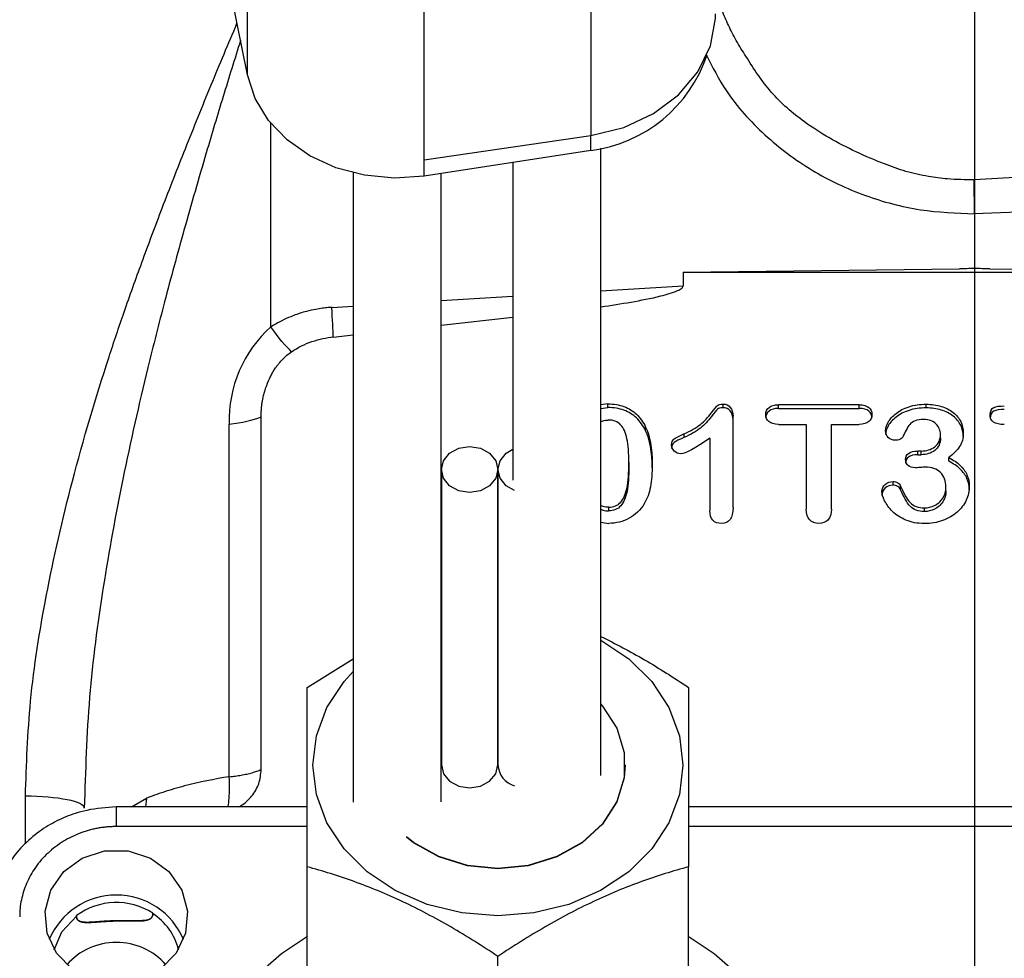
# Model space of a CAD drawing. Extents: x 0.3 to 33.9, y 0.2 to 21.7.
# Tile 6 of 20: x 8.2 to 10.1, y 11.7 to 13.5. Entities that reach past the tile are written whole.
import ezdxf

# ---------------------------------------------------------------- set-up
doc = ezdxf.new("R2010")
doc.units = 0
doc.header["$MEASUREMENT"] = 0
doc.layers.get('0').update_dxf_attribs({"linetype": 'CONTINUOUS'})
doc.layers.add('SLD-0', color=7, linetype='CONTINUOUS')
doc.styles.add('SLDTEXTSTYLE1', font='TXT', dxfattribs={"width": 0.605})
doc.dimstyles.new('SLDDIMSTYLE0', dxfattribs={"dimtxt": 0.222453, "dimasz": 0.13, "dimexe": 0, "dimexo": 0.0625, "dimgap": 0.055613, "dimtad": 0, "dimtih": 1, "dimtoh": 1, "dimrnd": 1e-09, "dimzin": 12, "dimtxsty": 'SLDTEXTSTYLE1', "dimsah": 1, "dimcen": 0.09, "dimazin": 3, "dimtfac": 1, "dimtofl": 0, "dimtmove": 0, "dimatfit": 3, "dimtolj": 1, "dimtzin": 12})
doc.dimstyles.new('SLDDIMSTYLE1', dxfattribs={"dimtxt": 0.222453, "dimasz": 0.13, "dimexe": 0, "dimexo": 0.0625, "dimgap": 0.055613, "dimtad": 0, "dimtih": 1, "dimtoh": 1, "dimrnd": 1e-09, "dimzin": 4, "dimtxsty": 'SLDTEXTSTYLE1', "dimsah": 1, "dimcen": 0.09, "dimazin": 3, "dimtfac": 1, "dimtofl": 0, "dimtmove": 0, "dimatfit": 3, "dimtolj": 1, "dimtzin": 12})

# ---------------------------------------------------------------- blocks, each defined once
blk = doc.blocks.new('_D')
at = {"layer": 'SLD-0'}
for p, q in [((15.868, 14.9428), (17.2815, 14.9428)), ((17.1565, 14.9428), (17.1565, 11.3541)), ((16.7109, 10.9977), (16.66, 10.9977)), ((16.66, 10.9977), (16.66, 10.656)), ((17.6021, 10.9977), (17.6531, 10.9977)), ((17.6531, 10.9977), (17.6531, 10.656)), ((16.66, 10.656), (16.7109, 10.656)), ((17.6531, 10.656), (17.6021, 10.656)), ((17.1565, 7.1032), (17.1565, 10.6051)), ((9.5837, 7.1032), (17.2815, 7.1032))]:
    blk.add_line(p, q, dxfattribs=at)
for points in [[(17.1565, 14.9428), (17.1365, 14.8128), (17.1765, 14.8128)], [(17.1565, 7.1032), (17.1765, 7.2332), (17.1365, 7.2332)]]:
    blk.add_solid(points, dxfattribs=at)
at = {"layer": 'SLD-0', "char_height": 0.22917, "attachment_point": 1, "style": 'SLDTEXTSTYLE1'}
for s, insert in [('7.84', (16.8595, 11.344)), ('199.1', (16.7746, 10.9514))]:
    blk.add_mtext(s, dxfattribs=dict(at, insert=insert))
blk = doc.blocks.new('_D_1')
at = {"layer": 'SLD-0'}
for p, q in [((10, 15.6478), (3.123, 15.6478)), ((3.248, 15.6478), (3.248, 11.7404)), ((2.9297, 11.3839), (2.8788, 11.3839)), ((2.8788, 11.3839), (2.8788, 11.0423)), ((3.5663, 11.3839), (3.6172, 11.3839)), ((3.6172, 11.3839), (3.6172, 11.0423)), ((2.8788, 11.0423), (2.9297, 11.0423)), ((3.6172, 11.0423), (3.5663, 11.0423)), ((3.248, 7.1032), (3.248, 10.9914)), ((8.7337, 7.1032), (3.123, 7.1032))]:
    blk.add_line(p, q, dxfattribs=at)
for points in [[(3.248, 15.6478), (3.228, 15.5178), (3.268, 15.5178)], [(3.248, 7.1032), (3.268, 7.2332), (3.228, 7.2332)]]:
    blk.add_solid(points, dxfattribs=at)
at = {"layer": 'SLD-0', "char_height": 0.22917, "attachment_point": 1, "style": 'SLDTEXTSTYLE1'}
for s, insert in [('8.54', (2.9509, 11.7303)), ('217', (2.9934, 11.3377))]:
    blk.add_mtext(s, dxfattribs=dict(at, insert=insert))
blk = doc.blocks.new('_D_2')
at = {"layer": 'SLD-0'}
for p, q in [((10, 15.6478), (4.3041, 15.6478)), ((4.4291, 15.6478), (4.4291, 12.6762)), ((3.9835, 12.3197), (3.9326, 12.3197)), ((3.9326, 12.3197), (3.9326, 11.9781)), ((4.8747, 12.3197), (4.9256, 12.3197)), ((4.9256, 12.3197), (4.9256, 11.9781)), ((3.9326, 11.9781), (3.9835, 11.9781)), ((4.9256, 11.9781), (4.8747, 11.9781)), ((4.4291, 8.3432), (4.4291, 11.9272)), ((7.56, 8.3432), (4.3041, 8.3432))]:
    blk.add_line(p, q, dxfattribs=at)
for points in [[(4.4291, 15.6478), (4.4091, 15.5178), (4.4491, 15.5178)], [(4.4291, 8.3432), (4.4491, 8.4732), (4.4091, 8.4732)]]:
    blk.add_solid(points, dxfattribs=at)
at = {"layer": 'SLD-0', "char_height": 0.22917, "attachment_point": 1, "style": 'SLDTEXTSTYLE1'}
for s, insert in [('7.30', (4.132, 12.6661)), ('185.5', (4.0472, 12.2735))]:
    blk.add_mtext(s, dxfattribs=dict(at, insert=insert))
blk = doc.blocks.new('_D_3')
at = {"layer": 'SLD-0'}
for p, q in [((4.8671, 12.0532), (4.8671, 18.956)), ((10.05, 15.6978), (10.05, 18.956)), ((7.0039, 18.849), (6.953, 18.849)), ((6.953, 18.849), (6.953, 18.5074)), ((7.8951, 18.849), (7.9461, 18.849)), ((7.9461, 18.849), (7.9461, 18.5074)), ((4.8671, 18.831), (6.8639, 18.831)), ((10.05, 18.831), (8.0352, 18.831)), ((6.953, 18.5074), (7.0039, 18.5074)), ((7.9461, 18.5074), (7.8951, 18.5074))]:
    blk.add_line(p, q, dxfattribs=at)
for points in [[(4.8671, 18.831), (4.9971, 18.811), (4.9971, 18.851)], [(10.05, 18.831), (9.92, 18.851), (9.92, 18.811)]]:
    blk.add_solid(points, dxfattribs=at)
at = {"layer": 'SLD-0', "char_height": 0.22917, "attachment_point": 1, "style": 'SLDTEXTSTYLE1'}
for s, insert in [('5.18', (7.1525, 19.1954)), ('131.6', (7.0676, 18.8028))]:
    blk.add_mtext(s, dxfattribs=dict(at, insert=insert))

msp = doc.modelspace()

# ---------------------------------------------------------------- linework, layer by layer
at = {"color": 7, "linetype": 'CONTINUOUS'}
for p, q in [((8.6206, 13.3991), (8.6206, 13.9275)), ((9.296, 13.7765), (9.296, 13.28)), ((8.9684, 13.2316), (8.9684, 13.7281)), ((8.6206, 13.3991), (8.5837, 13.5812)), ((8.9684, 13.2316), (9.296, 13.28)), ((9.2954, 13.2503), (9.2954, 13.2799)), ((9.2954, 13.2503), (8.9684, 13.1996)), ((9.3156, 12.0213), (9.3156, 13.2546)), ((8.9684, 13.1996), (8.9684, 13.2316)), ((9.1422, 13.2265), (9.1422, 12.6021)), ((8.8283, 13.2062), (8.8283, 11.9693)), ((9.0018, 11.9698), (9.0018, 13.2048)), ((11.4332, 13.1762), (10.05, 13.1258)), ((10.05, 13.1258), (10.05, 13.0195)), ((9.4772, 13.0109), (10.0202, 13.0177)), ((9.4772, 13.0109), (9.4772, 12.9843)), ((9.4772, 13.0109), (10.6227, 13.0109)), ((10.0202, 13.0177), (10.05, 13.0195)), ((10.05, 13.0195), (10.0798, 13.0177)), ((10.0798, 13.0177), (10.6227, 13.0109)), ((9.0018, 12.907), (9.1422, 12.9226)), ((8.7895, 12.8834), (8.8283, 12.8877)), ((9.3294, 12.7521), (9.3156, 12.7504)), ((9.3156, 12.7433), (9.3294, 12.7449)), ((9.3294, 12.7449), (9.3294, 12.7521)), ((9.5556, 12.7446), (9.5556, 12.7518)), ((9.823, 12.7503), (9.6648, 12.7503)), ((9.6648, 12.7431), (9.6648, 12.7503)), ((9.6648, 12.7431), (9.823, 12.7431)), ((9.823, 12.7431), (9.823, 12.7503)), ((9.9547, 12.7442), (9.9547, 12.7514)), ((8.6478, 12.0335), (8.6478, 12.7268)), ((9.5752, 12.5484), (9.5752, 12.7277)), ((8.585, 12.0191), (8.585, 12.7124)), ((9.4035, 12.6993), (9.4035, 12.7065)), ((9.6648, 12.7119), (9.7191, 12.7119)), ((9.7191, 12.7119), (9.7191, 12.5452)), ((9.7687, 12.5452), (9.7687, 12.7119)), ((9.7687, 12.7119), (9.823, 12.7119)), ((9.4786, 12.6931), (9.4786, 12.6859)), ((9.5296, 12.6848), (9.5296, 12.5423)), ((9.983, 12.685), (9.983, 12.6922)), ((9.9452, 12.6594), (9.9384, 12.6594)), ((9.9384, 12.6522), (9.9384, 12.6594)), ((9.9452, 12.6522), (9.9452, 12.6594)), ((9.9384, 12.6522), (9.9452, 12.6522)), ((9.9995, 12.6392), (9.9995, 12.6464)), ((9.002, 12.6231), (9.002, 12.0424)), ((9.113, 12.0424), (9.113, 12.6231)), ((9.113, 12.6231), (9.113, 12.0424)), ((9.3704, 12.6366), (9.3704, 12.6294)), ((9.89, 12.5923), (9.89, 12.5995)), ((9.9047, 12.5834), (9.9047, 12.5906)), ((9.9937, 12.5813), (9.9937, 12.5884)), ((9.3304, 12.549), (9.3304, 12.5418)), ((9.9514, 12.5405), (9.9514, 12.5477)), ((9.3156, 12.5194), (9.3308, 12.5173)), ((8.738, 12.1949), (8.8283, 12.2509)), ((9.363, 12.0418), (9.363, 12.0424)), ((8.738, 11.9597), (8.363, 11.9597)), ((10.7353, 11.9597), (9.488, 11.9597)), ((8.738, 11.6391), (8.738, 11.8423)), ((9.488, 11.6391), (9.488, 11.8423)), ((8.4349, 11.7508), (8.4343, 11.7501)), ((8.2851, 11.7455), (8.2844, 11.7462)), ((9.113, 11.4628), (9.113, 11.6661))]:
    msp.add_line(p, q, dxfattribs=at)
at = {"color": 8, "linetype": 'CONTINUOUS'}
for p, q in [((8.6667, 12.9035), (8.6667, 13.304)), ((9.3156, 12.9744), (9.4772, 12.9843)), ((9.0018, 12.9551), (9.1422, 12.9638)), ((8.7866, 12.9419), (8.8283, 12.9445)), ((8.1841, 11.8876), (8.1841, 11.981)), ((8.393, 11.9597), (8.422, 11.9768)), ((8.422, 11.9768), (8.42, 11.9597)), ((8.363, 11.9212), (8.363, 11.9597)), ((8.738, 11.9212), (8.363, 11.9212)), ((10.6747, 11.9212), (9.488, 11.9212))]:
    msp.add_line(p, q, dxfattribs=at)
at = {"color": 7, "linetype": 'CONTINUOUS', "flags": 128}
for points in [[(9.296, 13.28), (9.3603, 13.2957), (9.4186, 13.3228), (9.4681, 13.3598), (9.5061, 13.4048), (9.5308, 13.4557), (9.5409, 13.5097), (9.5411, 13.519)], [(8.9684, 13.1996), (8.9095, 13.1957), (8.8508, 13.2014), (8.7946, 13.2164), (8.7432, 13.24), (8.6985, 13.2715), (8.6623, 13.3095), (8.636, 13.3526), (8.6206, 13.3991)], [(9.0575, 12.6683), (9.0787, 12.6649), (9.0967, 12.6551), (9.1087, 12.6404), (9.113, 12.6231), (9.1087, 12.6058), (9.0967, 12.5912), (9.0787, 12.5814), (9.0575, 12.5779), (9.0362, 12.5814), (9.0182, 12.5912), (9.0062, 12.6058), (9.002, 12.6231), (9.0062, 12.6404), (9.0182, 12.6551), (9.0362, 12.6649), (9.0575, 12.6683)], [(9.1458, 12.5819), (9.1292, 12.5912), (9.1172, 12.6058), (9.113, 12.6231), (9.1172, 12.6404), (9.1292, 12.6551), (9.1422, 12.6629)], [(9.3156, 12.2877), (9.3702, 12.2512), (9.4154, 12.2063), (9.449, 12.1551), (9.4697, 12.0996), (9.4767, 12.0418), (9.4697, 11.9841), (9.449, 11.9285), (9.4154, 11.8773), (9.3702, 11.8324), (9.315, 11.7956), (9.2522, 11.7683), (9.1839, 11.7514), (9.113, 11.7457)], [(9.113, 11.7457), (9.042, 11.7514), (8.9738, 11.7683), (8.9109, 11.7956), (8.8558, 11.8324), (8.8105, 11.8773), (8.7769, 11.9285), (8.7562, 11.9841), (8.7492, 12.0418), (8.7562, 12.0996), (8.7769, 12.1551), (8.8105, 12.2063), (8.8283, 12.2262)], [(9.3156, 12.1616), (9.3187, 12.158), (9.3467, 12.1146), (9.3611, 12.0669), (9.3611, 12.0179), (9.3467, 11.9702), (9.3187, 11.9268), (9.2787, 11.8901), (9.2291, 11.8622), (9.1728, 11.8448), (9.113, 11.8389), (9.0531, 11.8448), (8.9968, 11.8622), (8.9472, 11.8901), (8.9334, 11.9008)], [(9.363, 12.0418), (9.3611, 12.0173), (9.3467, 11.9697), (9.3187, 11.9262), (9.2787, 11.8895), (9.2291, 11.8616), (9.1728, 11.8442), (9.113, 11.8383), (9.0531, 11.8442), (8.9968, 11.8616), (8.9472, 11.8895), (8.9334, 11.9002)], [(9.002, 12.0424), (9.0062, 12.0251), (9.0182, 12.0105), (9.0362, 12.0007), (9.0575, 11.9972), (9.0787, 12.0007), (9.0967, 12.0105), (9.1087, 12.0251), (9.113, 12.0424)], [(8.363, 11.6126), (8.3173, 11.6198), (8.2767, 11.6403), (8.2453, 11.6721), (8.2268, 11.7116), (8.2229, 11.7546), (8.2343, 11.7965), (8.2596, 11.8327), (8.2961, 11.8592), (8.3398, 11.8732), (8.3861, 11.8732), (8.4298, 11.8592), (8.4663, 11.8327), (8.4916, 11.7965), (8.503, 11.7546), (8.4992, 11.7116), (8.4806, 11.6721), (8.4493, 11.6403), (8.4086, 11.6198), (8.363, 11.6126)], [(8.2408, 11.679), (8.2558, 11.7143), (8.2851, 11.7455)], [(8.7387, 11.7054), (8.6879, 11.6708), (8.6243, 11.6151)], [(9.6016, 11.6151), (9.5381, 11.6708), (9.4872, 11.7054)]]:
    msp.add_lwpolyline(points, dxfattribs=at)
at = {"color": 7, "linetype": 'CONTINUOUS'}
for centre, radius, start, end in [((9.2605, 13.5259), 0.2778, 277.2257, 341.659), ((8.8308, 12.7203), 0.246, 131.85, 181.8327), ((9.1588, 12.0452), 0.0459, 183.5172, 253.4917), ((8.363, 11.6434), 0.1433, 22.8469, 157.1531), ((8.363, 11.6389), 0.133, 57.2935, 126.2087), ((8.3726, 11.6523), 0.1156, 13.3772, 57.7713), ((8.363, 11.5639), 0.1297, 41.2337, 138.7663)]:
    msp.add_arc(centre, radius, start, end, dxfattribs=at)
for points, knots in [([(10.0496, 13.1924), (10.032, 13.1927), (10.0018, 13.1931), (9.9568, 13.1991), (9.9149, 13.2082), (9.8679, 13.2253), (9.8172, 13.2466), (9.7646, 13.274), (9.7065, 13.3109), (9.6473, 13.3626), (9.609, 13.4214), (9.5818, 13.4657), (9.566, 13.4959), (9.5532, 13.5255), (9.5453, 13.5494), (9.542, 13.5635), (9.5411, 13.5675)], [0, 0, 0, 0, 0.07529, 0.130055, 0.195125, 0.259973, 0.346994, 0.434194, 0.51889, 0.649204, 0.77887, 0.834142, 0.884872, 0.933649, 0.980938, 1, 1, 1, 1]), ([(9.5224, 13.439), (9.5348, 13.4146), (9.5643, 13.3565), (9.6354, 13.2786), (9.7128, 13.2201), (9.7813, 13.1834), (9.8514, 13.1544), (9.9411, 13.1301), (10.0144, 13.1272), (10.05, 13.1258)], [0, 0, 0, 0, 0.13077, 0.311503, 0.492259, 0.580872, 0.669523, 0.839542, 1, 1, 1, 1]), ([(10.0495, 13.1929), (10.0799, 13.1947), (10.1521, 13.199), (10.2776, 13.2062), (10.4376, 13.2149), (10.5558, 13.2208), (10.6206, 13.224)], [0, 0, 0, 0, 0.159531, 0.379375, 0.659531, 1, 1, 1, 1]), ([(10.05, 13.1258), (10.05, 13.1273), (10.0499, 13.1304), (10.0499, 13.135), (10.0498, 13.1395), (10.0498, 13.1438), (10.0498, 13.1479), (10.0497, 13.1517), (10.0497, 13.1553), (10.0496, 13.1587), (10.0496, 13.164), (10.0495, 13.171), (10.0495, 13.1791), (10.0495, 13.1862), (10.0495, 13.1902), (10.0496, 13.1921)], [0, 0, 0, 0, 0.06753, 0.132147, 0.193866, 0.252677, 0.308565, 0.361516, 0.411517, 0.458565, 0.502661, 0.633656, 0.76011, 0.882249, 1, 1, 1, 1]), ([(9.3156, 12.9429), (9.3551, 12.9489), (9.406, 12.9566), (9.4588, 12.9709), (9.4731, 12.9781), (9.4763, 12.9815), (9.4771, 12.9832), (9.4772, 12.984), (9.4772, 12.9843)], [0, 0, 0, 0, 0.703109, 0.908463, 0.965941, 0.985026, 0.992839, 1, 1, 1, 1]), ([(8.7866, 12.9419), (8.7839, 12.9417), (8.7777, 12.9413), (8.7671, 12.9401), (8.7532, 12.9378), (8.7385, 12.9345), (8.7262, 12.9309), (8.7157, 12.9274), (8.7037, 12.9228), (8.6864, 12.9151), (8.6738, 12.9077), (8.6667, 12.9035)], [0, 0, 0, 0, 0.062959, 0.145924, 0.250139, 0.393463, 0.500072, 0.552804, 0.653563, 0.802763, 1, 1, 1, 1]), ([(8.7075, 12.8547), (8.6964, 12.865), (8.6817, 12.8824), (8.6667, 12.9035), (8.6667, 12.9035), (8.6667, 12.9035), (8.6667, 12.9035)], [-0.4395629, -0.4395629, -0.4395629, -0.4395629, 0, 0, 0, 0.0000218, 0.0000218, 0.0000218, 0.0000218]), ([(8.7075, 12.8547), (8.7198, 12.863), (8.7334, 12.8697), (8.7617, 12.8794), (8.7761, 12.8825), (8.7895, 12.8836)], [0, 0, 0, 0, 0.5, 0.5, 1, 1, 1, 1]), ([(8.6477, 12.7268), (8.6477, 12.7298), (8.6477, 12.7357), (8.6483, 12.7441), (8.6492, 12.7519), (8.6504, 12.7592), (8.6517, 12.7653), (8.653, 12.7706), (8.6547, 12.7766), (8.658, 12.787), (8.6624, 12.7984), (8.6677, 12.8095), (8.672, 12.8173), (8.6763, 12.8238), (8.6799, 12.8284), (8.6841, 12.8336), (8.6899, 12.8401), (8.6981, 12.8481), (8.7044, 12.8525), (8.7075, 12.8547)], [0, 0, 0, 0, 0.062149, 0.120528, 0.175034, 0.225631, 0.272346, 0.305806, 0.338304, 0.40331, 0.530395, 0.58961, 0.653526, 0.711516, 0.748568, 0.772193, 0.848234, 0.924052, 1, 1, 1, 1]), ([(9.3294, 12.7521), (9.3409, 12.7521), (9.3514, 12.7504), (9.3701, 12.7434), (9.3784, 12.7383), (9.3926, 12.7249), (9.3986, 12.7165), (9.4035, 12.7065)], [-3, -3, -3, -3, -2, -2, -1, -1, 0, 0, 0, 0]), ([(9.4035, 12.6993), (9.3986, 12.7093), (9.3926, 12.7177), (9.3784, 12.7311), (9.3701, 12.7362), (9.3514, 12.7432), (9.3409, 12.7449), (9.3294, 12.7449)], [-3, -3, -3, -3, -2, -2, -1, -1, 0, 0, 0, 0]), ([(9.4786, 12.6931), (9.4922, 12.699), (9.503, 12.7053), (9.5192, 12.7184), (9.5263, 12.7258), (9.5389, 12.7421), (9.5429, 12.7471), (9.5467, 12.7508), (9.5503, 12.7518), (9.5556, 12.7518)], [-4, -4, -4, -4, -3, -3, -2, -2, -1, -1, 0, 0, 0, 0]), ([(9.5556, 12.7446), (9.5503, 12.7446), (9.5467, 12.7437), (9.5429, 12.7399), (9.5389, 12.7349), (9.5263, 12.7186), (9.5192, 12.7112), (9.503, 12.6981), (9.4922, 12.6918), (9.4786, 12.6859)], [-4, -4, -4, -4, -3, -3, -2, -2, -1, -1, 0, 0, 0, 0]), ([(9.5556, 12.7518), (9.5615, 12.7518), (9.5663, 12.7496), (9.5734, 12.741), (9.5752, 12.7352), (9.5752, 12.7277)], [-2, -2, -2, -2, -1, -1, 0, 0, 0, 0]), ([(9.5752, 12.7205), (9.5752, 12.728), (9.5734, 12.7339), (9.5663, 12.7424), (9.5615, 12.7446), (9.5556, 12.7446)], [-2, -2, -2, -2, -1, -1, 0, 0, 0, 0]), ([(9.6396, 12.7311), (9.6396, 12.737), (9.6417, 12.7417), (9.6504, 12.7486), (9.6566, 12.7503), (9.6648, 12.7503)], [-2, -2, -2, -2, -1, -1, 0, 0, 0, 0]), ([(9.6648, 12.7431), (9.6566, 12.7431), (9.6504, 12.7414), (9.6417, 12.7345), (9.6396, 12.7299), (9.6396, 12.7239)], [-2, -2, -2, -2, -1, -1, 0, 0, 0, 0]), ([(9.823, 12.7503), (9.8317, 12.7503), (9.8381, 12.7485), (9.8464, 12.7414), (9.8484, 12.7368), (9.8484, 12.7311)], [-2, -2, -2, -2, -1, -1, 0, 0, 0, 0]), ([(9.8484, 12.7239), (9.8484, 12.7296), (9.8464, 12.7342), (9.8381, 12.7414), (9.8317, 12.7431), (9.823, 12.7431)], [-2, -2, -2, -2, -1, -1, 0, 0, 0, 0]), ([(9.8752, 12.6991), (9.8752, 12.7045), (9.877, 12.7102), (9.8839, 12.7223), (9.8891, 12.728), (9.9027, 12.7389), (9.9111, 12.7432), (9.9313, 12.7498), (9.9424, 12.7514), (9.9547, 12.7514)], [-4, -4, -4, -4, -3, -3, -2, -2, -1, -1, 0, 0, 0, 0]), ([(9.9547, 12.7442), (9.9424, 12.7442), (9.9313, 12.7426), (9.9111, 12.7361), (9.9027, 12.7317), (9.8891, 12.7209), (9.8839, 12.7151), (9.877, 12.7031), (9.8752, 12.6973), (9.8752, 12.6919)], [-4, -4, -4, -4, -3, -3, -2, -2, -1, -1, 0, 0, 0, 0]), ([(9.9547, 12.7514), (9.9656, 12.7514), (9.9755, 12.75), (9.9935, 12.7445), (10.0013, 12.7405), (10.0145, 12.7301), (10.0194, 12.7241), (10.0262, 12.7103), (10.0279, 12.7029), (10.0279, 12.6949)], [-4, -4, -4, -4, -3, -3, -2, -2, -1, -1, 0, 0, 0, 0]), ([(10.0279, 12.6877), (10.0279, 12.6957), (10.0262, 12.7031), (10.0194, 12.7169), (10.0145, 12.7229), (10.0013, 12.7333), (9.9935, 12.7373), (9.9755, 12.7428), (9.9656, 12.7442), (9.9547, 12.7442)], [-4, -4, -4, -4, -3, -3, -2, -2, -1, -1, 0, 0, 0, 0]), ([(10.0806, 12.7311), (10.0806, 12.7382), (10.0831, 12.7429), (10.0929, 12.7471), (10.0997, 12.7481), (10.1085, 12.7481)], [-2, -2, -2, -2, -1, -1, 0, 0, 0, 0]), ([(10.1085, 12.741), (10.0997, 12.741), (10.0929, 12.7399), (10.0831, 12.7357), (10.0806, 12.7311), (10.0806, 12.7239)], [-2, -2, -2, -2, -1, -1, 0, 0, 0, 0]), ([(9.3156, 12.7172), (9.317, 12.7179), (9.3214, 12.7202), (9.3265, 12.7203), (9.33, 12.7204)], [0, 0, 0, 0, 0.311135, 1, 1, 1, 1]), ([(9.3704, 12.6366), (9.3704, 12.6557), (9.3691, 12.6713), (9.3642, 12.6957), (9.3601, 12.7049), (9.3484, 12.7173), (9.3404, 12.7204), (9.33, 12.7204)], [-3, -3, -3, -3, -2, -2, -1, -1, 0, 0, 0, 0]), ([(9.6648, 12.7119), (9.6562, 12.7119), (9.6499, 12.7137), (9.6416, 12.7207), (9.6396, 12.7253), (9.6396, 12.7311)], [-2, -2, -2, -2, -1, -1, 0, 0, 0, 0]), ([(9.8484, 12.7311), (9.8484, 12.7253), (9.8463, 12.7207), (9.8379, 12.7137), (9.8316, 12.7119), (9.823, 12.7119)], [-2, -2, -2, -2, -1, -1, 0, 0, 0, 0]), ([(9.9501, 12.7215), (9.9434, 12.7215), (9.9378, 12.7206), (9.9288, 12.7171), (9.9253, 12.7148), (9.9203, 12.7089), (9.9179, 12.7051), (9.9132, 12.6959), (9.9111, 12.6916), (9.9092, 12.6875)], [-4, -4, -4, -4, -3, -3, -2, -2, -1, -1, 0, 0, 0, 0]), ([(9.983, 12.6922), (9.983, 12.7002), (9.9801, 12.707), (9.9682, 12.7186), (9.9602, 12.7215), (9.9501, 12.7215)], [-2, -2, -2, -2, -1, -1, 0, 0, 0, 0]), ([(10.1085, 12.7114), (10.0992, 12.7114), (10.0922, 12.713), (10.0829, 12.7194), (10.0806, 12.7244), (10.0806, 12.7311)], [-2, -2, -2, -2, -1, -1, 0, 0, 0, 0]), ([(9.8931, 12.6806), (9.8887, 12.6806), (9.8846, 12.6823), (9.8771, 12.689), (9.8752, 12.6935), (9.8752, 12.6991)], [-2, -2, -2, -2, -1, -1, 0, 0, 0, 0]), ([(9.4543, 12.6715), (9.4543, 12.6769), (9.4561, 12.6808), (9.4632, 12.6858), (9.4695, 12.6891), (9.4786, 12.6931)], [-2, -2, -2, -2, -1, -1, 0, 0, 0, 0]), ([(9.4786, 12.6859), (9.4695, 12.6819), (9.4632, 12.6787), (9.4561, 12.6736), (9.4543, 12.6697), (9.4543, 12.6644)], [-2, -2, -2, -2, -1, -1, 0, 0, 0, 0]), ([(9.9092, 12.6875), (9.9081, 12.6853), (9.9061, 12.6836), (9.9003, 12.6812), (9.8969, 12.6806), (9.8931, 12.6806)], [-2, -2, -2, -2, -1, -1, 0, 0, 0, 0]), ([(9.9452, 12.6594), (9.9556, 12.6594), (9.9645, 12.6622), (9.9793, 12.6734), (9.983, 12.6816), (9.983, 12.6922)], [-2, -2, -2, -2, -1, -1, 0, 0, 0, 0]), ([(9.983, 12.685), (9.983, 12.6744), (9.9793, 12.6663), (9.9645, 12.6551), (9.9556, 12.6522), (9.9452, 12.6522)], [-2, -2, -2, -2, -1, -1, 0, 0, 0, 0]), ([(10.0279, 12.6949), (10.0279, 12.6845), (10.0254, 12.6756), (10.0156, 12.6606), (10.0086, 12.6534), (9.9995, 12.6464)], [-2, -2, -2, -2, -1, -1, 0, 0, 0, 0]), ([(9.4722, 12.6542), (9.4675, 12.6542), (9.4634, 12.6559), (9.4562, 12.6629), (9.4543, 12.667), (9.4543, 12.6715)], [-2, -2, -2, -2, -1, -1, 0, 0, 0, 0]), ([(9.9144, 12.6428), (9.9144, 12.6477), (9.9164, 12.6517), (9.9244, 12.6579), (9.9304, 12.6594), (9.9384, 12.6594)], [-2, -2, -2, -2, -1, -1, 0, 0, 0, 0]), ([(9.9384, 12.6522), (9.9304, 12.6522), (9.9244, 12.6507), (9.9164, 12.6445), (9.9144, 12.6405), (9.9144, 12.6356)], [-2, -2, -2, -2, -1, -1, 0, 0, 0, 0]), ([(9.9338, 12.6265), (9.9276, 12.6265), (9.9228, 12.6279), (9.9161, 12.6337), (9.9144, 12.6377), (9.9144, 12.6428)], [-2, -2, -2, -2, -1, -1, 0, 0, 0, 0]), ([(9.9995, 12.6464), (10.0083, 12.6419), (10.0157, 12.6369), (10.0276, 12.6256), (10.0321, 12.6194), (10.0382, 12.6058), (10.0397, 12.5984), (10.0397, 12.5904)], [-3, -3, -3, -3, -2, -2, -1, -1, 0, 0, 0, 0]), ([(9.3304, 12.549), (9.3408, 12.549), (9.3488, 12.5523), (9.3605, 12.5657), (9.3645, 12.5753), (9.3692, 12.6001), (9.3704, 12.6164), (9.3704, 12.6366)], [-3, -3, -3, -3, -2, -2, -1, -1, 0, 0, 0, 0]), ([(9.3704, 12.6294), (9.3704, 12.6093), (9.3692, 12.593), (9.3645, 12.5681), (9.3605, 12.5585), (9.3488, 12.5451), (9.3408, 12.5418), (9.3304, 12.5418)], [-3, -3, -3, -3, -2, -2, -1, -1, 0, 0, 0, 0]), ([(9.4163, 12.6335), (9.4163, 12.6164), (9.4152, 12.6016), (9.4107, 12.5769), (9.4066, 12.5657), (9.4006, 12.5557)], [-2, -2, -2, -2, -1, -1, 0, 0, 0, 0]), ([(9.9532, 12.6277), (9.951, 12.6277), (9.9475, 12.6275), (9.9381, 12.6267), (9.9351, 12.6265), (9.9338, 12.6265)], [-2, -2, -2, -2, -1, -1, 0, 0, 0, 0]), ([(9.9937, 12.5884), (9.9937, 12.6007), (9.9901, 12.6104), (9.9758, 12.6243), (9.9659, 12.6277), (9.9532, 12.6277)], [-2, -2, -2, -2, -1, -1, 0, 0, 0, 0]), ([(10.0397, 12.5833), (10.0397, 12.5912), (10.0382, 12.5986), (10.0321, 12.6123), (10.0276, 12.6185), (10.0157, 12.6297), (10.0083, 12.6347), (9.9995, 12.6392)], [-3, -3, -3, -3, -2, -2, -1, -1, 0, 0, 0, 0]), ([(9.868, 12.5794), (9.868, 12.5854), (9.8701, 12.5903), (9.8785, 12.5976), (9.8837, 12.5995), (9.89, 12.5995)], [-2, -2, -2, -2, -1, -1, 0, 0, 0, 0]), ([(9.89, 12.5923), (9.8837, 12.5923), (9.8785, 12.5905), (9.8701, 12.5831), (9.868, 12.5782), (9.868, 12.5722)], [-2, -2, -2, -2, -1, -1, 0, 0, 0, 0]), ([(9.89, 12.5995), (9.8931, 12.5995), (9.8961, 12.5986), (9.9019, 12.5953), (9.9038, 12.5931), (9.9047, 12.5906)], [-2, -2, -2, -2, -1, -1, 0, 0, 0, 0]), ([(9.9047, 12.5834), (9.9038, 12.586), (9.9019, 12.5881), (9.8961, 12.5915), (9.8931, 12.5923), (9.89, 12.5923)], [-2, -2, -2, -2, -1, -1, 0, 0, 0, 0]), ([(9.9047, 12.5906), (9.9105, 12.5761), (9.9168, 12.5653), (9.9301, 12.5512), (9.9394, 12.5477), (9.9514, 12.5477)], [-2, -2, -2, -2, -1, -1, 0, 0, 0, 0]), ([(9.9514, 12.5405), (9.9394, 12.5405), (9.9301, 12.5441), (9.9168, 12.5582), (9.9105, 12.569), (9.9047, 12.5834)], [-2, -2, -2, -2, -1, -1, 0, 0, 0, 0]), ([(10.0397, 12.5904), (10.0397, 12.5809), (10.0376, 12.5717), (10.0295, 12.5539), (10.0235, 12.546), (10.0076, 12.5322), (9.9981, 12.5267), (9.9763, 12.5189), (9.9642, 12.5169), (9.951, 12.5169)], [-4, -4, -4, -4, -3, -3, -2, -2, -1, -1, 0, 0, 0, 0]), ([(9.9514, 12.5477), (9.9584, 12.5477), (9.9651, 12.5493), (9.9779, 12.5557), (9.9832, 12.5604), (9.9916, 12.573), (9.9937, 12.5802), (9.9937, 12.5884)], [-3, -3, -3, -3, -2, -2, -1, -1, 0, 0, 0, 0]), ([(9.9937, 12.5813), (9.9937, 12.5731), (9.9916, 12.5658), (9.9832, 12.5533), (9.9779, 12.5485), (9.9651, 12.5421), (9.9584, 12.5405), (9.9514, 12.5405)], [-3, -3, -3, -3, -2, -2, -1, -1, 0, 0, 0, 0]), ([(9.951, 12.5169), (9.9377, 12.5169), (9.9258, 12.5191), (9.9046, 12.5281), (9.8958, 12.5337), (9.882, 12.5472), (9.8768, 12.5542), (9.8698, 12.5687), (9.868, 12.5747), (9.868, 12.5794)], [-4, -4, -4, -4, -3, -3, -2, -2, -1, -1, 0, 0, 0, 0]), ([(9.3304, 12.549), (9.3269, 12.5491), (9.3216, 12.5492), (9.3171, 12.5516), (9.3156, 12.5524)], [0, 0, 0, 0, 0.675736, 1, 1, 1, 1]), ([(9.3156, 12.5452), (9.3171, 12.5445), (9.3216, 12.5421), (9.3269, 12.5419), (9.3304, 12.5418)], [0, 0, 0, 0, 0.323301, 1, 1, 1, 1]), ([(9.4006, 12.5557), (9.393, 12.5433), (9.3831, 12.5339), (9.359, 12.5206), (9.3455, 12.5173), (9.3308, 12.5173)], [-2, -2, -2, -2, -1, -1, 0, 0, 0, 0]), ([(9.7441, 12.5169), (9.7367, 12.5169), (9.7307, 12.5193), (9.7214, 12.5287), (9.7191, 12.5357), (9.7191, 12.5452)], [-2, -2, -2, -2, -1, -1, 0, 0, 0, 0]), ([(9.7687, 12.5452), (9.7687, 12.5356), (9.7664, 12.5285), (9.7573, 12.5192), (9.7513, 12.5169), (9.7441, 12.5169)], [-2, -2, -2, -2, -1, -1, 0, 0, 0, 0]), ([(9.5523, 12.5169), (9.5454, 12.5169), (9.5399, 12.5191), (9.5317, 12.5276), (9.5296, 12.5339), (9.5296, 12.5423)], [-2, -2, -2, -2, -1, -1, 0, 0, 0, 0]), ([(9.3156, 12.2951), (9.3442, 12.2804), (9.4026, 12.2503), (9.4591, 12.2136), (9.488, 12.1949)], [0, 0, 0, 0, 0.4901316, 1, 1, 1, 1]), ([(8.738, 11.8423), (8.738, 11.8771), (8.738, 11.911), (8.738, 11.9764), (8.738, 12.008), (8.738, 12.0681), (8.738, 12.0959), (8.738, 12.1479), (8.738, 12.172), (8.738, 12.1949)], [0, 0, 0, 0, 0.25, 0.25, 0.5, 0.5, 0.75, 0.75, 1, 1, 1, 1]), ([(9.488, 12.1949), (9.488, 12.172), (9.488, 12.1479), (9.488, 12.0959), (9.488, 12.0681), (9.488, 12.008), (9.488, 11.9764), (9.488, 11.911), (9.488, 11.8771), (9.488, 11.8423)], [0, 0, 0, 0, 0.25, 0.25, 0.5, 0.5, 0.75, 0.75, 1, 1, 1, 1]), ([(8.585, 12.0191), (8.587, 12.0193), (8.591, 12.0197), (8.5969, 12.0204), (8.6027, 12.0213), (8.6084, 12.0222), (8.6141, 12.0233), (8.6214, 12.0249), (8.63, 12.0271), (8.6395, 12.0301), (8.645, 12.0323), (8.6478, 12.0335)], [0, 0, 0, 0, 0.082042, 0.164328, 0.247032, 0.330408, 0.414677, 0.500069, 0.667119, 0.833148, 1, 1, 1, 1]), ([(8.6031, 11.9597), (8.6045, 11.9604), (8.6146, 11.9656), (8.6299, 11.9803), (8.6449, 12.0051), (8.6468, 12.024), (8.6478, 12.0335)], [0, 0, 0, 0, 0.049105, 0.364253, 0.678857, 1, 1, 1, 1]), ([(8.5849, 12.0191), (8.5564, 12.0147), (8.5259, 12.0085), (8.4829, 11.9973), (8.469, 11.9932), (8.4498, 11.987), (8.4437, 11.9849), (8.4321, 11.9806), (8.4268, 11.9786), (8.422, 11.9768)], [0, 0, 0, 0, 0.5, 0.5, 0.75, 0.75, 0.875, 0.875, 1, 1, 1, 1]), ([(8.5821, 11.9597), (8.5823, 11.9602), (8.5836, 11.9645), (8.5848, 11.977), (8.5858, 11.9961), (8.5852, 12.0115), (8.5849, 12.0191)], [0, 0, 0, 0, 0.046024, 0.363873, 0.682062, 1, 1, 1, 1]), ([(8.363, 11.9597), (8.3433, 11.9585), (8.3159, 11.9568), (8.277, 11.9458), (8.2452, 11.9329), (8.2102, 11.9117), (8.1776, 11.8836), (8.1493, 11.8483), (8.127, 11.8067), (8.1198, 11.7758), (8.1162, 11.7601)], [0, 0, 0, 0, 0.167506, 0.234543, 0.345955, 0.462128, 0.587405, 0.719363, 0.857481, 1, 1, 1, 1]), ([(8.363, 11.9212), (8.36, 11.9212), (8.354, 11.9211), (8.345, 11.9205), (8.3361, 11.9195), (8.3273, 11.9181), (8.3186, 11.9164), (8.31, 11.9143), (8.3014, 11.9117), (8.2898, 11.9077), (8.2754, 11.9016), (8.2587, 11.8925), (8.243, 11.8817), (8.2284, 11.8695), (8.2152, 11.8559), (8.2037, 11.8412), (8.194, 11.8256), (8.1862, 11.8096), (8.1802, 11.7934), (8.176, 11.7771), (8.1734, 11.7606), (8.1731, 11.7494), (8.173, 11.7438)], [0, 0, 0, 0, 0.030234, 0.060268, 0.09017, 0.120006, 0.149845, 0.179753, 0.209799, 0.240047, 0.304325, 0.368671, 0.434317, 0.500033, 0.565678, 0.631394, 0.695671, 0.760018, 0.82027, 0.879992, 0.939722, 1, 1, 1, 1]), ([(9.113, 11.6661), (9.0823, 11.6864), (9.0515, 11.7058), (8.9892, 11.7418), (8.9577, 11.7585), (8.9099, 11.781), (8.8939, 11.7881), (8.8622, 11.8012), (8.8464, 11.8073), (8.7995, 11.8242), (8.7686, 11.8339), (8.738, 11.8423)], [0, 0, 0, 0, 0.25, 0.25, 0.5, 0.5, 0.625, 0.625, 0.75, 0.75, 1, 1, 1, 1]), ([(9.488, 11.8423), (9.4573, 11.8339), (9.4265, 11.8243), (9.3642, 11.8017), (9.3327, 11.7888), (9.2849, 11.7663), (9.2689, 11.7584), (9.2372, 11.7417), (9.2214, 11.733), (9.1745, 11.7058), (9.1436, 11.6864), (9.113, 11.6661)], [0, 0, 0, 0, 0.25, 0.25, 0.5, 0.5, 0.625, 0.625, 0.75, 0.75, 1, 1, 1, 1]), ([(8.4349, 11.7508), (8.4348, 11.75), (8.4348, 11.7483), (8.4342, 11.7461), (8.4334, 11.7441), (8.4322, 11.7424), (8.4299, 11.7401), (8.4255, 11.7378), (8.4187, 11.7366), (8.412, 11.7361), (8.4062, 11.736), (8.3997, 11.736), (8.3924, 11.7361), (8.3846, 11.7362), (8.3763, 11.7362), (8.3676, 11.7362), (8.3618, 11.736), (8.3588, 11.736)], [0, 0, 0, 0, 0.0506083, 0.1007489, 0.1505929, 0.200314, 0.2500876, 0.377202, 0.500294, 0.5633778, 0.625632, 0.6888314, 0.7503158, 0.8143813, 0.8766334, 0.9381381, 1, 1, 1, 1]), ([(8.4343, 11.7501), (8.4343, 11.7496), (8.4343, 11.7492), (8.4342, 11.7488), (8.4342, 11.7484), (8.4342, 11.748), (8.4341, 11.7477), (8.434, 11.747), (8.4339, 11.7463), (8.4337, 11.7456), (8.4336, 11.7453), (8.4335, 11.745), (8.4334, 11.7447), (8.4331, 11.744), (8.4328, 11.7434), (8.4325, 11.7429), (8.4323, 11.7426), (8.4321, 11.7423), (8.4319, 11.7421), (8.4316, 11.7416), (8.4311, 11.7411), (8.4306, 11.7406), (8.4304, 11.7404), (8.4301, 11.7402), (8.4299, 11.74), (8.4293, 11.7395), (8.4287, 11.7391), (8.4281, 11.7388), (8.4278, 11.7386), (8.4275, 11.7384), (8.4271, 11.7383), (8.4265, 11.738), (8.4257, 11.7377), (8.425, 11.7374), (8.4246, 11.7373), (8.4242, 11.7371), (8.4238, 11.737), (8.4229, 11.7368), (8.422, 11.7366), (8.4211, 11.7364), (8.4206, 11.7363), (8.4201, 11.7362), (8.4196, 11.7361), (8.4185, 11.7359), (8.4175, 11.7358), (8.4163, 11.7357), (8.4158, 11.7356), (8.4152, 11.7355), (8.4146, 11.7355), (8.4134, 11.7354), (8.4122, 11.7353), (8.4109, 11.7353), (8.4103, 11.7352), (8.4096, 11.7352), (8.4089, 11.7352), (8.4076, 11.7352), (8.4062, 11.7351), (8.4048, 11.7351), (8.4041, 11.7351), (8.4034, 11.7351), (8.4027, 11.7351), (8.4011, 11.7351), (8.3995, 11.7351), (8.3979, 11.7351), (8.3971, 11.7351), (8.3962, 11.7351), (8.3953, 11.7351), (8.3936, 11.7351), (8.3918, 11.7352), (8.39, 11.7352), (8.3891, 11.7352), (8.3881, 11.7352), (8.3872, 11.7352), (8.3858, 11.7352), (8.3844, 11.7352), (8.3829, 11.7353), (8.3825, 11.7353), (8.382, 11.7353), (8.3815, 11.7353), (8.3805, 11.7353), (8.3796, 11.7353), (8.3786, 11.7353), (8.3781, 11.7353), (8.3776, 11.7353), (8.3771, 11.7353), (8.3761, 11.7353), (8.3751, 11.7353), (8.3742, 11.7353), (8.3737, 11.7353), (8.3732, 11.7353), (8.3727, 11.7353), (8.3717, 11.7353), (8.3707, 11.7353), (8.3696, 11.7352), (8.3691, 11.7352), (8.3686, 11.7352), (8.3681, 11.7352), (8.3671, 11.7352), (8.366, 11.7352), (8.365, 11.7352), (8.3644, 11.7352), (8.3639, 11.7352), (8.3634, 11.7351), (8.3623, 11.7351), (8.3612, 11.7351), (8.3601, 11.7351), (8.3597, 11.735), (8.3593, 11.735), (8.3589, 11.735)], [-1.570796, -1.570796, -1.570796, -1.570796, -1.534744, -1.534744, -1.534744, -1.501711, -1.501711, -1.501711, -1.435646, -1.435646, -1.435646, -1.402613, -1.402613, -1.402613, -1.336533, -1.336533, -1.336533, -1.303486, -1.303486, -1.303486, -1.237392, -1.237392, -1.237392, -1.204346, -1.204346, -1.204346, -1.138252, -1.138252, -1.138252, -1.105205, -1.105205, -1.105205, -1.039111, -1.039111, -1.039111, -1.006064, -1.006064, -1.006064, -0.938162, -0.938162, -0.938162, -0.903306, -0.903306, -0.903306, -0.833594, -0.833594, -0.833594, -0.798738, -0.798738, -0.798738, -0.729027, -0.729027, -0.729027, -0.694171, -0.694171, -0.694171, -0.624459, -0.624459, -0.624459, -0.589603, -0.589603, -0.589603, -0.516605, -0.516605, -0.516605, -0.478463, -0.478463, -0.478463, -0.402179, -0.402179, -0.402179, -0.364037, -0.364037, -0.364037, -0.306824, -0.306824, -0.306824, -0.287753, -0.287753, -0.287753, -0.24961, -0.24961, -0.24961, -0.230539, -0.230539, -0.230539, -0.192397, -0.192397, -0.192397, -0.173326, -0.173326, -0.173326, -0.135184, -0.135184, -0.135184, -0.116113, -0.116113, -0.116113, -0.076591, -0.076591, -0.076591, -0.056139, -0.056139, -0.056139, -0.015237, -0.015237, -0.015237, 0, 0, 0, 0]), ([(8.3588, 11.736), (8.3572, 11.7359), (8.3538, 11.7358), (8.3488, 11.7356), (8.3439, 11.7353), (8.3391, 11.735), (8.3344, 11.7347), (8.3298, 11.7343), (8.322, 11.7338), (8.3117, 11.733), (8.3013, 11.7328), (8.2934, 11.7338), (8.2864, 11.7371), (8.2845, 11.742), (8.2844, 11.7462), (8.2844, 11.7462)], [0, 0, 0, 0, 0.035614, 0.070956, 0.106233, 0.141654, 0.177425, 0.213747, 0.25081, 0.372738, 0.500141, 0.622906, 0.749699, 0.999535, 1, 1, 1, 1]), ([(8.3589, 11.735), (8.3587, 11.735), (8.3586, 11.735), (8.3585, 11.735), (8.3574, 11.735), (8.3563, 11.7349), (8.3552, 11.7349), (8.3546, 11.7349), (8.3541, 11.7349), (8.3536, 11.7348), (8.3525, 11.7348), (8.3514, 11.7347), (8.3503, 11.7347), (8.3498, 11.7347), (8.3492, 11.7346), (8.3487, 11.7346), (8.3476, 11.7346), (8.3466, 11.7345), (8.3455, 11.7344), (8.345, 11.7344), (8.3444, 11.7344), (8.3439, 11.7344), (8.3428, 11.7343), (8.3418, 11.7342), (8.3407, 11.7342), (8.3402, 11.7341), (8.3397, 11.7341), (8.3392, 11.7341), (8.3381, 11.734), (8.3371, 11.7339), (8.3361, 11.7339), (8.3356, 11.7338), (8.3351, 11.7338), (8.3346, 11.7338), (8.3336, 11.7337), (8.3326, 11.7336), (8.3316, 11.7336), (8.3311, 11.7335), (8.3306, 11.7335), (8.3301, 11.7334), (8.3286, 11.7333), (8.3272, 11.7332), (8.3259, 11.7331), (8.3249, 11.7331), (8.324, 11.733), (8.3232, 11.7329), (8.3218, 11.7328), (8.3205, 11.7328), (8.3193, 11.7327), (8.3188, 11.7326), (8.3184, 11.7326), (8.318, 11.7326), (8.3172, 11.7325), (8.3163, 11.7325), (8.3155, 11.7324), (8.3151, 11.7324), (8.3147, 11.7324), (8.3143, 11.7324), (8.3131, 11.7323), (8.312, 11.7322), (8.3109, 11.7322), (8.3101, 11.7322), (8.3094, 11.7321), (8.3087, 11.7321), (8.3072, 11.7321), (8.3058, 11.7321), (8.3045, 11.7321), (8.3039, 11.7321), (8.3032, 11.7321), (8.3026, 11.7322), (8.3014, 11.7322), (8.3003, 11.7323), (8.2992, 11.7324), (8.2987, 11.7325), (8.2982, 11.7325), (8.2978, 11.7326), (8.2968, 11.7327), (8.2959, 11.7329), (8.295, 11.7331), (8.2946, 11.7332), (8.2942, 11.7333), (8.2938, 11.7334), (8.293, 11.7337), (8.2923, 11.734), (8.2916, 11.7343), (8.2913, 11.7344), (8.2909, 11.7346), (8.2906, 11.7348), (8.29, 11.7352), (8.2894, 11.7356), (8.2889, 11.736), (8.2886, 11.7362), (8.2884, 11.7364), (8.2881, 11.7367), (8.2877, 11.7372), (8.2873, 11.7377), (8.2869, 11.7382), (8.2868, 11.7385), (8.2866, 11.7387), (8.2865, 11.739), (8.2862, 11.7396), (8.2859, 11.7402), (8.2857, 11.7408), (8.2856, 11.7412), (8.2855, 11.7415), (8.2855, 11.7418), (8.2853, 11.7425), (8.2852, 11.7432), (8.2851, 11.744), (8.2851, 11.7443), (8.2851, 11.7447), (8.2851, 11.7451), (8.2851, 11.7452), (8.2851, 11.7454), (8.2851, 11.7455)], [0, 0, 0, 0, 0.005215, 0.005215, 0.005215, 0.046117, 0.046117, 0.046117, 0.066568, 0.066568, 0.066568, 0.107471, 0.107471, 0.107471, 0.127922, 0.127922, 0.127922, 0.168825, 0.168825, 0.168825, 0.189276, 0.189276, 0.189276, 0.230179, 0.230179, 0.230179, 0.25063, 0.25063, 0.25063, 0.291533, 0.291533, 0.291533, 0.311984, 0.311984, 0.311984, 0.352887, 0.352887, 0.352887, 0.373338, 0.373338, 0.373338, 0.433201, 0.433201, 0.433201, 0.472612, 0.472612, 0.472612, 0.531729, 0.531729, 0.531729, 0.551434, 0.551434, 0.551434, 0.590845, 0.590845, 0.590845, 0.610551, 0.610551, 0.610551, 0.669668, 0.669668, 0.669668, 0.709079, 0.709079, 0.709079, 0.787901, 0.787901, 0.787901, 0.827312, 0.827312, 0.827312, 0.902327, 0.902327, 0.902327, 0.93793, 0.93793, 0.93793, 1.009137, 1.009137, 1.009137, 1.044741, 1.044741, 1.044741, 1.115948, 1.115948, 1.115948, 1.151552, 1.151552, 1.151552, 1.222759, 1.222759, 1.222759, 1.258362, 1.258362, 1.258362, 1.327224, 1.327224, 1.327224, 1.360483, 1.360483, 1.360483, 1.427, 1.427, 1.427, 1.460259, 1.460259, 1.460259, 1.526776, 1.526776, 1.526776, 1.560035, 1.560035, 1.560035, 1.570796, 1.570796, 1.570796, 1.570796])]:
    msp.add_open_spline(points, degree=3, knots=knots, dxfattribs=at)
at = {"color": 8, "linetype": 'CONTINUOUS'}
for points, knots in [([(8.1841, 11.981), (8.1863, 12.0432), (8.191, 12.1744), (8.2242, 12.3818), (8.2761, 12.6082), (8.3311, 12.7936), (8.3791, 12.9358), (8.4141, 13.0335), (8.4543, 13.1408), (8.4998, 13.2573), (8.5488, 13.3786), (8.5831, 13.4599), (8.6001, 13.5002)], [0, 0, 0, 0, 0.11846, 0.249571, 0.394303, 0.553395, 0.611544, 0.676767, 0.749086, 0.828522, 0.915093, 1, 1, 1, 1]), ([(8.607, 13.4664), (8.5955, 13.4297), (8.5728, 13.3567), (8.5356, 13.2325), (8.4968, 13.0983), (8.4585, 12.9573), (8.4172, 12.7945), (8.3749, 12.6079), (8.3356, 12.3917), (8.3066, 12.1756), (8.3022, 12.0303), (8.3, 11.9576)], [0, 0, 0, 0, 0.076879, 0.153044, 0.256764, 0.351832, 0.43825, 0.582884, 0.720955, 0.860368, 1, 1, 1, 1])]:
    msp.add_open_spline(points, degree=3, knots=knots, dxfattribs=at)
at = {"color": 7, "linetype": 'CONTINUOUS'}
for points in [[(10.05, 13.0181), (10.04, 13.018), (10.0301, 13.0178), (10.0202, 13.0177)], [(10.05, 13.0181), (10.05, 13.0186), (10.05, 13.019), (10.05, 13.0195)], [(10.0798, 13.0177), (10.0698, 13.0178), (10.0599, 13.018), (10.05, 13.0181)], [(8.7895, 12.8836), (8.789, 12.8972), (8.7879, 12.918), (8.7866, 12.9419)], [(8.5849, 12.7125), (8.6094, 12.7147), (8.6317, 12.7199), (8.6477, 12.7268)], [(9.4035, 12.7065), (9.4121, 12.6893), (9.4163, 12.665), (9.4163, 12.6335)], [(9.4163, 12.6264), (9.4163, 12.6579), (9.4121, 12.6822), (9.4035, 12.6993)], [(9.5296, 12.6848), (9.5012, 12.6644), (9.482, 12.6542), (9.4722, 12.6542)], [(9.5752, 12.5484), (9.5752, 12.5274), (9.5675, 12.5169), (9.5523, 12.5169)], [(8.3, 11.9576), (8.3, 11.9636), (8.2752, 11.9755), (8.2148, 11.9808), (8.1841, 11.981)]]:
    msp.add_open_spline(points, degree=3, dxfattribs=at)
at = {"layer": 'SLD-0'}
msp.add_line((10.05, 15.6478), (10.05, 6.1439), dxfattribs=at)

# ---------------------------------------------------------------- dimensions: what is measured, and where the dimension line sits
for base, p1, p2, angle, dimstyle, picture, middle in [((10.05, 18.831), (4.8671, 12.0032), (10.05, 15.6478), 360, 'SLDDIMSTYLE0', '_D_3', (7.4495, 18.831)), ((3.248, 7.1032), (10.05, 15.6478), (8.7837, 7.1032), 90, 'SLDDIMSTYLE0', '_D_1', (3.248, 11.3659)), ((4.4291, 8.3432), (10.05, 15.6478), (7.61, 8.3432), 90, 'SLDDIMSTYLE1', '_D_2', (4.4291, 12.3017)), ((17.1565, 14.9428), (9.5337, 7.1032), (15.818, 14.9428), 90, 'SLDDIMSTYLE0', '_D', (17.1565, 10.9796))]:
    dim = msp.add_linear_dim(base=base, p1=p1, p2=p2, angle=angle, dimstyle=dimstyle, dxfattribs=at)
    dim.commit()
    dim.dimension.update_dxf_attribs({"geometry": picture, "text_midpoint": middle, "dimtype": 160})

doc.saveas('drawing.dxf')
